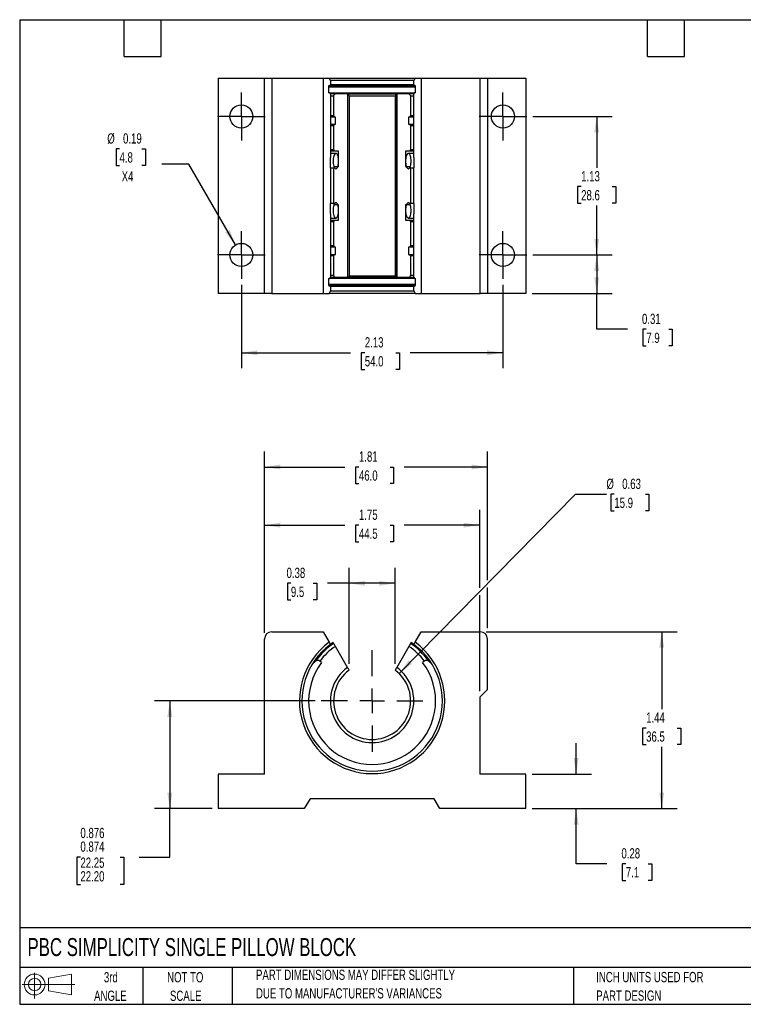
# Model space of a CAD drawing. Header units: inches. Extents: x 0.2 to 10.8, y 0.2 to 8.2.
# Tile 1 of 2: x 0.2 to 6.1, y 0.2 to 8.2. Entities that reach past the tile are written whole.
import ezdxf

# ---------------------------------------------------------------- set-up
doc = ezdxf.new("R2010")
doc.units = ezdxf.units.IN
doc.header["$MEASUREMENT"] = 0
doc.linetypes.add('CENTERX2', pattern=[0.8, 0.5, -0.1, 0.1, -0.1])
doc.layers.add('CENTER', color=40, linetype='CENTERX2')
doc.layers.add('SLD-DEFPOINTS', color=7, linetype='Continuous')
doc.layers.add('DIMENSIONS', color=140, linetype='Continuous', lineweight=25)
doc.layers.add('TEXT', color=140, linetype='Continuous', lineweight=25)
doc.styles.add('SLDTEXTSTYLE0', font='TXT', dxfattribs={"width": 0.7})
doc.dimstyles.new('SLDDIMSTYLE0', dxfattribs={"dimtxt": 0.084961, "dimasz": 0.13, "dimexe": 0, "dimexo": 0.0625, "dimgap": 0.02124, "dimtad": 0, "dimtih": 1, "dimtoh": 1, "dimrnd": 1e-09, "dimdsep": 46, "dimtxsty": 'SLDTEXTSTYLE0', "dimsah": 1, "dimcen": 0.09, "dimadec": 0, "dimazin": 2, "dimtfac": 1, "dimtmove": 0, "dimatfit": 0, "dimfxl": 0, "dimfrac": 2, "dimtolj": 1, "dimtzin": 12, "dimarcsym": 0})
doc.dimstyles.new('SLDDIMSTYLE1', dxfattribs={"dimtxt": 0.084961, "dimasz": 0.13, "dimexe": 0, "dimexo": 0.0625, "dimgap": 0.02124, "dimtad": 0, "dimtih": 1, "dimtoh": 1, "dimrnd": 1e-09, "dimzin": 12, "dimdsep": 46, "dimtxsty": 'SLDTEXTSTYLE0', "dimsah": 1, "dimcen": 0.09, "dimadec": 0, "dimazin": 3, "dimtfac": 1, "dimtofl": 0, "dimtmove": 0, "dimatfit": 3, "dimfxl": 0, "dimfrac": 2, "dimtolj": 1, "dimtzin": 12, "dimarcsym": 0})
doc.dimstyles.new('SLDDIMSTYLE2', dxfattribs={"dimtxt": 0.084961, "dimasz": 0.13, "dimexe": 0, "dimexo": 0.0625, "dimgap": 0.02124, "dimtad": 0, "dimtih": 1, "dimtoh": 1, "dimrnd": 1e-09, "dimdsep": 46, "dimtxsty": 'SLDTEXTSTYLE0', "dimsah": 1, "dimcen": 0.09, "dimadec": 0, "dimazin": 2, "dimtfac": 1, "dimtofl": 0, "dimtmove": 0, "dimatfit": 3, "dimfxl": 0, "dimfrac": 2, "dimtolj": 1, "dimtzin": 12, "dimarcsym": 0})
doc.dimstyles.new('SLDDIMSTYLE3', dxfattribs={"dimtxt": 0.084961, "dimasz": 0.13, "dimexe": 0, "dimexo": 0.0625, "dimgap": 0.02124, "dimtad": 0, "dimtih": 1, "dimtoh": 1, "dimdec": 3, "dimrnd": 1e-09, "dimdsep": 46, "dimtxsty": 'SLDTEXTSTYLE0', "dimsah": 1, "dimcen": 0.09, "dimadec": 0, "dimazin": 2, "dimlim": 1, "dimtp": 0.001, "dimtm": 0.001, "dimtfac": 1, "dimtdec": 3, "dimtofl": 0, "dimtmove": 0, "dimatfit": 3, "dimfxl": 0, "dimfrac": 2, "dimtolj": 1, "dimtzin": 4, "dimarcsym": 0})
doc.dimstyles.new('SLDDIMSTYLE4', dxfattribs={"dimtxt": 0.084961, "dimasz": 0.13, "dimexe": 0, "dimexo": 0.0625, "dimgap": 0.02124, "dimtad": 0, "dimtih": 1, "dimtoh": 1, "dimrnd": 1e-09, "dimdsep": 46, "dimtxsty": 'SLDTEXTSTYLE0', "dimsah": 1, "dimcen": 0, "dimadec": 0, "dimazin": 2, "dimtfac": 1, "dimtofl": 0, "dimtmove": 0, "dimatfit": 3, "dimfxl": 0, "dimfrac": 2, "dimtolj": 1, "dimtzin": 12, "dimarcsym": 0})
doc.dimstyles.new('SLDDIMSTYLE5', dxfattribs={"dimtxt": 0.084961, "dimasz": 0.13, "dimexe": 0, "dimexo": 0.0625, "dimgap": 0.02124, "dimtad": 0, "dimtih": 1, "dimtoh": 1, "dimrnd": 1e-09, "dimdsep": 46, "dimtxsty": 'SLDTEXTSTYLE0', "dimsah": 1, "dimcen": 0, "dimadec": 0, "dimazin": 2, "dimtfac": 1, "dimtofl": 0, "dimtmove": 0, "dimatfit": 3, "dimfxl": 0, "dimfrac": 2, "dimtolj": 1, "dimtzin": 12, "dimarcsym": 0})

# ---------------------------------------------------------------- blocks, each defined once
blk = doc.blocks.new('Block11')
at = {"color": 7, "linetype": 'Continuous', "lineweight": 18}
for p, q in [((0.1019, 0.2091), (0.1019, 0)), ((0.2157, 0.1641), (0.4006, 0.1981)), ((0.2157, 0.0628), (0.2157, 0.1641)), ((0.4006, 0.1981), (0.4006, 0.0288)), ((0, 0.1135), (0.4281, 0.1135)), ((0.2157, 0.0628), (0.4006, 0.0288))]:
    blk.add_line(p, q, dxfattribs=at)
for radius in [0.0846, 0.0506]:
    blk.add_circle((0.1019, 0.1135), radius, dxfattribs=at)
blk = doc.blocks.new('Block12')
at = {"layer": 'SLD-DEFPOINTS'}
blk.add_blockref('Block11', (0, 0), dxfattribs=at)
blk = doc.blocks.new('SW_NOTE_0_2')
at = {"layer": 'TEXT', "color": 0, "char_height": 0.083333, "attachment_point": 1, "style": 'SLDTEXTSTYLE0'}
for s, insert in [('PART DIMENSIONS MAY DIFFER SLIGHTLY', (0, 0.1074)), ("DUE TO MANUFACTURER'S VARIANCES", (0, -0.0431))]:
    blk.add_mtext(s, dxfattribs=dict(at, insert=insert))
blk = doc.blocks.new('SW_NOTE_0_3')
at = {"layer": 'TEXT', "color": 0, "char_height": 0.08333, "attachment_point": 2, "style": 'SLDTEXTSTYLE0'}
for s, insert in [('NOT TO', (0.207, 0.1074)), ('SCALE', (0.2108, -0.0431))]:
    blk.add_mtext(s, dxfattribs=dict(at, insert=insert))
blk = doc.blocks.new('SW_NOTE_0_4')
at = {"layer": 'TEXT', "color": 0, "char_height": 0.08333, "attachment_point": 2, "style": 'SLDTEXTSTYLE0'}
for s, insert in [('3rd', (0.0911, 0.1074)), ('ANGLE', (0.0873, -0.0431))]:
    blk.add_mtext(s, dxfattribs=dict(at, insert=insert))
blk = doc.blocks.new('SW_NOTE_0_5')
at = {"layer": 'TEXT', "color": 0, "char_height": 0.083333, "attachment_point": 1, "style": 'SLDTEXTSTYLE0'}
for s, insert in [('INCH UNITS USED FOR', (0, 0.1074)), ('PART DESIGN', (0, -0.0431))]:
    blk.add_mtext(s, dxfattribs=dict(at, insert=insert))
blk = doc.blocks.new('_D')
at = {"layer": 'DIMENSIONS'}
for p, q in [((4.7711, 2.1209), (4.7711, 2.3709)), ((4.4134, 2.1209), (4.8961, 2.1209)), ((4.4134, 1.8399), (4.8961, 1.8399)), ((4.7711, 1.392), (4.7711, 1.8399)), ((5.0211, 1.392), (4.7711, 1.392)), ((5.1743, 1.392), (5.1457, 1.392)), ((5.1457, 1.392), (5.1457, 1.2569)), ((5.356, 1.392), (5.3846, 1.392)), ((5.3846, 1.392), (5.3846, 1.2569)), ((5.1457, 1.2569), (5.1743, 1.2569)), ((5.3846, 1.2569), (5.356, 1.2569))]:
    blk.add_line(p, q, dxfattribs=at)
for points in [[(4.7711, 2.1209), (4.7911, 2.2509), (4.7511, 2.2509)], [(4.7711, 1.8399), (4.7511, 1.7099), (4.7911, 1.7099)]]:
    blk.add_solid(points, dxfattribs=at)
at = {"layer": 'DIMENSIONS', "char_height": 0.08333, "attachment_point": 1, "style": 'SLDTEXTSTYLE0'}
for s, insert in [('0.28', (5.1389, 1.5184)), ('7.1', (5.1743, 1.3644))]:
    blk.add_mtext(s, dxfattribs=dict(at, insert=insert))
blk = doc.blocks.new('_D_1')
at = {"layer": 'DIMENSIONS'}
for p, q in [((4.0409, 3.2769), (5.5908, 3.2769)), ((5.4658, 3.2769), (5.4658, 2.649)), ((5.3395, 2.4949), (5.311, 2.4949)), ((5.311, 2.4949), (5.311, 2.3599)), ((5.592, 2.4949), (5.6205, 2.4949)), ((5.6205, 2.4949), (5.6205, 2.3599)), ((5.311, 2.3599), (5.3395, 2.3599)), ((5.4658, 1.8399), (5.4658, 2.3408)), ((5.6205, 2.3599), (5.592, 2.3599)), ((4.4134, 1.8399), (5.5908, 1.8399))]:
    blk.add_line(p, q, dxfattribs=at)
for points in [[(5.4658, 3.2769), (5.4458, 3.1469), (5.4858, 3.1469)], [(5.4658, 1.8399), (5.4858, 1.9699), (5.4458, 1.9699)]]:
    blk.add_solid(points, dxfattribs=at)
at = {"layer": 'DIMENSIONS', "char_height": 0.08333, "attachment_point": 1, "style": 'SLDTEXTSTYLE0'}
for s, insert in [('1.44', (5.3395, 2.6213)), ('36.5', (5.3395, 2.4673))]:
    blk.add_mtext(s, dxfattribs=dict(at, insert=insert))
blk = doc.blocks.new('_D_2')
at = {"layer": 'DIMENSIONS'}
for p, q in [((2.9259, 3.0155), (2.9259, 3.7956)), ((3.3009, 3.0155), (3.3009, 3.7956)), ((2.4535, 3.6706), (2.425, 3.6706)), ((2.425, 3.6706), (2.425, 3.5356)), ((2.6353, 3.6706), (2.6638, 3.6706)), ((2.6638, 3.6706), (2.6638, 3.5356)), ((2.9259, 3.6706), (2.7504, 3.6706)), ((3.3009, 3.6706), (2.9259, 3.6706)), ((2.425, 3.5356), (2.4535, 3.5356)), ((2.6638, 3.5356), (2.6353, 3.5356))]:
    blk.add_line(p, q, dxfattribs=at)
for points in [[(2.9259, 3.6706), (3.0559, 3.6506), (3.0559, 3.6906)], [(3.3009, 3.6706), (3.1709, 3.6906), (3.1709, 3.6506)]]:
    blk.add_solid(points, dxfattribs=at)
at = {"layer": 'DIMENSIONS', "char_height": 0.08333, "attachment_point": 1, "style": 'SLDTEXTSTYLE0'}
for s, insert in [('0.38', (2.4182, 3.7971)), ('9.5', (2.4535, 3.643))]:
    blk.add_mtext(s, dxfattribs=dict(at, insert=insert))
blk = doc.blocks.new('_D_3')
at = {"layer": 'DIMENSIONS'}
for p, q in [((2.2384, 3.2669), (2.2384, 4.7405)), ((4.0509, 3.6969), (4.0509, 4.7405)), ((2.2384, 4.6155), (2.8911, 4.6155)), ((3.0062, 4.6155), (2.9777, 4.6155)), ((2.9777, 4.6155), (2.9777, 4.4805)), ((3.2587, 4.6155), (3.2872, 4.6155)), ((3.2872, 4.6155), (3.2872, 4.4805)), ((4.0509, 4.6155), (3.3738, 4.6155)), ((2.9777, 4.4805), (3.0062, 4.4805)), ((3.2872, 4.4805), (3.2587, 4.4805)), ((4.0509, 3.3069), (4.0509, 3.6369))]:
    blk.add_line(p, q, dxfattribs=at)
for points in [[(2.2384, 4.6155), (2.3684, 4.5955), (2.3684, 4.6355)], [(4.0509, 4.6155), (3.9209, 4.6355), (3.9209, 4.5955)]]:
    blk.add_solid(points, dxfattribs=at)
at = {"layer": 'DIMENSIONS', "char_height": 0.08333, "attachment_point": 1, "style": 'SLDTEXTSTYLE0'}
for s, insert in [('1.81', (3.0062, 4.7419)), ('46.0', (3.0062, 4.5879))]:
    blk.add_mtext(s, dxfattribs=dict(at, insert=insert))
blk = doc.blocks.new('_D_4')
at = {"layer": 'DIMENSIONS'}
for p, q in [((2.6504, 2.7149), (1.3447, 2.7149)), ((1.4697, 2.7149), (1.4697, 1.8399)), ((1.8134, 1.8399), (1.3447, 1.8399)), ((1.4697, 1.4462), (1.4697, 1.8399)), ((0.7434, 1.4462), (0.7149, 1.4462)), ((0.7149, 1.4462), (0.7149, 1.224)), ((1.0666, 1.4462), (1.0951, 1.4462)), ((1.0951, 1.4462), (1.0951, 1.224)), ((1.2197, 1.4462), (1.4697, 1.4462)), ((0.7149, 1.224), (0.7434, 1.224)), ((1.0951, 1.224), (1.0666, 1.224))]:
    blk.add_line(p, q, dxfattribs=at)
for points in [[(1.4697, 2.7149), (1.4497, 2.5849), (1.4897, 2.5849)], [(1.4697, 1.8399), (1.4897, 1.9699), (1.4497, 1.9699)]]:
    blk.add_solid(points, dxfattribs=at)
at = {"layer": 'DIMENSIONS', "char_height": 0.08333, "attachment_point": 1, "style": 'SLDTEXTSTYLE0'}
for s, insert in [('0.876', (0.7434, 1.6838)), ('0.874', (0.7434, 1.5727)), ('22.25', (0.7434, 1.4425)), ('22.20', (0.7434, 1.3314))]:
    blk.add_mtext(s, dxfattribs=dict(at, insert=insert))
blk = doc.blocks.new('_D_5')
at = {"layer": 'DIMENSIONS'}
for p, q in [((2.2384, 3.2669), (2.2384, 4.2681)), ((3.9884, 3.6334), (3.9884, 4.2681)), ((2.2384, 4.1431), (2.8911, 4.1431)), ((3.0062, 4.1431), (2.9777, 4.1431)), ((2.9777, 4.1431), (2.9777, 4.008)), ((3.2587, 4.1431), (3.2872, 4.1431)), ((3.2872, 4.1431), (3.2872, 4.008)), ((3.9884, 4.1431), (3.3738, 4.1431)), ((2.9777, 4.008), (3.0062, 4.008)), ((3.2872, 4.008), (3.2587, 4.008)), ((3.9884, 2.7954), (3.9884, 3.5734))]:
    blk.add_line(p, q, dxfattribs=at)
for points in [[(2.2384, 4.1431), (2.3684, 4.1231), (2.3684, 4.1631)], [(3.9884, 4.1431), (3.8584, 4.1631), (3.8584, 4.1231)]]:
    blk.add_solid(points, dxfattribs=at)
at = {"layer": 'DIMENSIONS', "char_height": 0.08333, "attachment_point": 1, "style": 'SLDTEXTSTYLE0'}
for s, insert in [('1.75', (3.0062, 4.2695)), ('44.5', (3.0062, 4.1154))]:
    blk.add_mtext(s, dxfattribs=dict(at, insert=insert))
blk = doc.blocks.new('_D_6')
at = {"layer": 'DIMENSIONS'}
for p, q in [((3.333, 2.9379), (4.767, 4.394)), ((4.767, 4.394), (5.017, 4.394)), ((5.0811, 4.394), (5.0526, 4.394)), ((5.0526, 4.394), (5.0526, 4.2589)), ((5.3336, 4.394), (5.3621, 4.394)), ((5.3621, 4.394), (5.3621, 4.2589)), ((5.0526, 4.2589), (5.0811, 4.2589)), ((5.3621, 4.2589), (5.3336, 4.2589))]:
    blk.add_line(p, q, dxfattribs=at)
blk.add_solid([(3.333, 2.9379), (3.4385, 3.0165), (3.41, 3.0446)], dxfattribs=at)
at = {"layer": 'DIMENSIONS', "char_height": 0.08333, "attachment_point": 1, "style": 'SLDTEXTSTYLE0'}
for s, insert in [('%%c', (5.017, 4.5204)), ('0.63', (5.1453, 4.5204)), ('15.9', (5.0811, 4.3663))]:
    blk.add_mtext(s, dxfattribs=dict(at, insert=insert))
blk = doc.blocks.new('SW_CENTERMARKSYMBOL_0')
at = {"layer": 'CENTER', "color": 0}
for p, q in [((0, 0.2), (0, 0.412975)), ((0, 0), (0, 0.1)), ((-0.2, 0), (-0.412975, 0)), ((0, 0), (-0.1, 0)), ((0, 0), (0, -0.1)), ((0, 0), (0.1, 0)), ((0.2, 0), (0.412975, 0)), ((0, -0.2), (0, -0.412975))]:
    blk.add_line(p, q, dxfattribs=at)
blk = doc.blocks.new('_D_8')
at = {"layer": 'DIMENSIONS'}
for p, q in [((4.4197, 7.4635), (5.063, 7.4635)), ((4.938, 7.4635), (4.938, 7.0475)), ((4.8117, 6.8935), (4.7832, 6.8935)), ((4.7832, 6.8935), (4.7832, 6.7584)), ((5.0642, 6.8935), (5.0927, 6.8935)), ((5.0927, 6.8935), (5.0927, 6.7584)), ((4.7832, 6.7584), (4.8117, 6.7584)), ((4.938, 6.3385), (4.938, 6.7394)), ((5.0927, 6.7584), (5.0642, 6.7584)), ((4.4197, 6.3385), (5.063, 6.3385))]:
    blk.add_line(p, q, dxfattribs=at)
for points in [[(4.938, 7.4635), (4.918, 7.3335), (4.958, 7.3335)], [(4.938, 6.3385), (4.958, 6.4685), (4.918, 6.4685)]]:
    blk.add_solid(points, dxfattribs=at)
at = {"layer": 'DIMENSIONS', "char_height": 0.08333, "attachment_point": 1, "style": 'SLDTEXTSTYLE0'}
for s, insert in [('1.13', (4.8117, 7.0199)), ('28.6', (4.8117, 6.8659))]:
    blk.add_mtext(s, dxfattribs=dict(at, insert=insert))
blk = doc.blocks.new('_D_9')
at = {"layer": 'DIMENSIONS'}
for p, q in [((4.4197, 6.3385), (5.063, 6.3385)), ((4.938, 6.3385), (4.938, 6.026)), ((4.4134, 6.026), (5.063, 6.026)), ((4.938, 5.7343), (4.938, 6.026)), ((5.188, 5.7343), (4.938, 5.7343)), ((5.3411, 5.7343), (5.3126, 5.7343)), ((5.3126, 5.7343), (5.3126, 5.5993)), ((5.5229, 5.7343), (5.5514, 5.7343)), ((5.5514, 5.7343), (5.5514, 5.5993)), ((5.3126, 5.5993), (5.3411, 5.5993)), ((5.5514, 5.5993), (5.5229, 5.5993))]:
    blk.add_line(p, q, dxfattribs=at)
for points in [[(4.938, 6.3385), (4.918, 6.2085), (4.958, 6.2085)], [(4.938, 6.026), (4.958, 6.156), (4.918, 6.156)]]:
    blk.add_solid(points, dxfattribs=at)
at = {"layer": 'DIMENSIONS', "char_height": 0.08333, "attachment_point": 1, "style": 'SLDTEXTSTYLE0'}
for s, insert in [('0.31', (5.3058, 5.8608)), ('7.9', (5.3411, 5.7067))]:
    blk.add_mtext(s, dxfattribs=dict(at, insert=insert))
blk = doc.blocks.new('_D_10')
at = {"layer": 'DIMENSIONS'}
for p, q in [((2.0509, 6.0948), (2.0509, 5.4189)), ((4.1759, 6.0948), (4.1759, 5.4189)), ((2.0509, 5.5439), (2.9388, 5.5439)), ((3.0539, 5.5439), (3.0254, 5.5439)), ((3.0254, 5.5439), (3.0254, 5.4088)), ((3.3064, 5.5439), (3.3349, 5.5439)), ((3.3349, 5.5439), (3.3349, 5.4088)), ((4.1759, 5.5439), (3.4215, 5.5439)), ((3.0254, 5.4088), (3.0539, 5.4088)), ((3.3349, 5.4088), (3.3064, 5.4088))]:
    blk.add_line(p, q, dxfattribs=at)
for points in [[(2.0509, 5.5439), (2.1809, 5.5239), (2.1809, 5.5639)], [(4.1759, 5.5439), (4.0459, 5.5639), (4.0459, 5.5239)]]:
    blk.add_solid(points, dxfattribs=at)
at = {"layer": 'DIMENSIONS', "char_height": 0.08333, "attachment_point": 1, "style": 'SLDTEXTSTYLE0'}
for s, insert in [('2.13', (3.0539, 5.6703)), ('54.0', (3.0539, 5.5162))]:
    blk.add_mtext(s, dxfattribs=dict(at, insert=insert))
blk = doc.blocks.new('_D_11')
at = {"layer": 'DIMENSIONS'}
for p, q in [((1.061, 7.2004), (1.0325, 7.2004)), ((1.0325, 7.2004), (1.0325, 7.0653)), ((1.2428, 7.2004), (1.2714, 7.2004)), ((1.2714, 7.2004), (1.2714, 7.0653)), ((1.0325, 7.0653), (1.061, 7.0653)), ((1.2714, 7.0653), (1.2428, 7.0653)), ((1.6236, 7.077), (1.4048, 7.077)), ((2.004, 6.4196), (1.6236, 7.077))]:
    blk.add_line(p, q, dxfattribs=at)
blk.add_solid([(2.004, 6.4196), (1.9562, 6.5422), (1.9215, 6.5221)], dxfattribs=at)
at = {"layer": 'DIMENSIONS', "char_height": 0.08333, "attachment_point": 1, "style": 'SLDTEXTSTYLE0'}
for s, insert in [('%%c', (0.9616, 7.3268)), ('0.19', (1.0898, 7.3268)), ('4.8', (1.061, 7.1728)), ('X4', (1.0785, 7.0187))]:
    blk.add_mtext(s, dxfattribs=dict(at, insert=insert))
blk = doc.blocks.new('SW_CENTERMARKSYMBOL_1')
at = {"layer": 'CENTER', "color": 0}
for p, q in [((0, 0.1), (0, 0.19375)), ((0, 0), (0, 0.1)), ((-0.1, 0), (-0.19375, 0)), ((0, 0), (-0.1, 0)), ((0, 0), (0, -0.1)), ((0, 0), (0.1, 0)), ((0.1, 0), (0.19375, 0)), ((0, -0.1), (0, -0.19375))]:
    blk.add_line(p, q, dxfattribs=at)
blk = doc.blocks.new('SW_CENTERMARKSYMBOL_2')
at = {"layer": 'CENTER', "color": 0}
for p, q in [((0, 0.1), (0, 0.19375)), ((0, 0), (0, 0.1)), ((-0.1, 0), (-0.19375, 0)), ((0, 0), (-0.1, 0)), ((0, 0), (0, -0.1)), ((0, 0), (0.1, 0)), ((0.1, 0), (0.19375, 0)), ((0, -0.1), (0, -0.19375))]:
    blk.add_line(p, q, dxfattribs=at)
blk = doc.blocks.new('SW_CENTERMARKSYMBOL_3')
at = {"layer": 'CENTER', "color": 0}
for p, q in [((0, 0.1), (0, 0.19375)), ((0, 0), (0, 0.1)), ((-0.1, 0), (-0.19375, 0)), ((0, 0), (-0.1, 0)), ((0, 0), (0, -0.1)), ((0, 0), (0.1, 0)), ((0.1, 0), (0.19375, 0)), ((0, -0.1), (0, -0.19375))]:
    blk.add_line(p, q, dxfattribs=at)
blk = doc.blocks.new('SW_CENTERMARKSYMBOL_4')
at = {"layer": 'CENTER', "color": 0}
for p, q in [((0, 0.1), (0, 0.19375)), ((0, 0), (0, 0.1)), ((-0.1, 0), (-0.19375, 0)), ((0, 0), (-0.1, 0)), ((0, 0), (0, -0.1)), ((0, 0), (0.1, 0)), ((0.1, 0), (0.19375, 0)), ((0, -0.1), (0, -0.19375))]:
    blk.add_line(p, q, dxfattribs=at)

msp = doc.modelspace()

# ---------------------------------------------------------------- linework, layer by layer
for p, q in [((1.8634, 7.776), (1.8634, 6.026)), ((1.8634, 7.776), (2.2384, 7.776)), ((2.2384, 6.026), (2.2384, 7.776)), ((2.2384, 7.776), (2.2984, 7.776)), ((2.2984, 7.776), (2.2984, 6.026)), ((2.2984, 7.776), (2.7147, 7.776)), ((2.7147, 7.776), (2.7642, 7.776)), ((2.7147, 7.776), (2.7147, 6.026)), ((2.7743, 7.756), (2.7642, 7.776)), ((2.7642, 7.776), (3.4626, 7.776)), ((3.4626, 7.776), (3.4525, 7.756)), ((3.4626, 7.776), (3.5122, 7.776)), ((3.5122, 7.776), (3.5122, 6.026)), ((3.5122, 7.776), (3.9909, 7.776)), ((3.9909, 6.026), (3.9909, 7.776)), ((3.9909, 7.776), (4.0509, 7.776)), ((4.0509, 7.776), (4.0509, 6.026)), ((4.0509, 7.776), (4.3634, 7.776)), ((4.3634, 7.776), (4.3634, 6.026)), ((2.7708, 7.7128), (2.7602, 7.7128)), ((2.7602, 7.7128), (2.7602, 7.6548)), ((2.7602, 7.7048), (3.4666, 7.7048)), ((2.7708, 7.7128), (2.7743, 7.7228)), ((3.4561, 7.7128), (2.7708, 7.7128)), ((3.4531, 7.756), (2.7738, 7.756)), ((2.7743, 7.756), (2.7743, 7.7228)), ((2.7743, 7.7228), (3.4525, 7.7228)), ((3.4525, 7.7228), (3.4525, 7.756)), ((3.4525, 7.7228), (3.4561, 7.7128)), ((3.4666, 7.7128), (3.4561, 7.7128)), ((3.4666, 7.6548), (3.4666, 7.7128)), ((2.7708, 7.6548), (2.7602, 7.6548)), ((2.7708, 7.6548), (3.4561, 7.6548)), ((2.7743, 7.6448), (2.7708, 7.6548)), ((2.8148, 7.6473), (2.7729, 7.6473)), ((2.7743, 7.6448), (2.7743, 7.13)), ((2.8009, 7.6287), (2.7743, 7.6287)), ((2.8009, 7.469), (2.8009, 7.6287)), ((2.9131, 7.6473), (2.8148, 7.6473)), ((2.9131, 7.6473), (2.9131, 6.1548)), ((2.9131, 7.6472), (2.9131, 6.1548)), ((3.3138, 7.6472), (2.9131, 7.6472)), ((2.9143, 7.6473), (3.3138, 7.6473)), ((2.9259, 7.6318), (2.9259, 6.1702)), ((2.9259, 7.6318), (3.3009, 7.6318)), ((3.3009, 7.6318), (3.3009, 6.1702)), ((3.3138, 6.1548), (3.3138, 7.6473)), ((3.4121, 7.6473), (3.3138, 7.6473)), ((3.3138, 7.6472), (3.3138, 6.1548)), ((3.4536, 7.6473), (3.4121, 7.6473)), ((3.4525, 7.6287), (3.426, 7.6287)), ((3.426, 7.6287), (3.426, 7.469)), ((3.4561, 7.6548), (3.4525, 7.6448)), ((3.4525, 7.13), (3.4525, 7.6448)), ((3.4666, 7.6548), (3.4561, 7.6548)), ((2.8009, 7.469), (2.7743, 7.469)), ((2.8061, 7.4585), (2.7743, 7.4585)), ((2.8009, 7.469), (2.8061, 7.4585)), ((2.817, 7.4585), (2.8061, 7.4585)), ((2.817, 7.401), (2.817, 7.4585)), ((3.4207, 7.4585), (3.4099, 7.4585)), ((3.4099, 7.4585), (3.4099, 7.401)), ((3.4207, 7.4585), (3.426, 7.469)), ((3.4525, 7.4585), (3.4207, 7.4585)), ((3.4525, 7.469), (3.426, 7.469)), ((2.7743, 7.401), (2.8061, 7.401)), ((2.7743, 7.3905), (2.8009, 7.3905)), ((2.8061, 7.401), (2.8009, 7.3905)), ((2.8009, 7.1925), (2.8009, 7.3905)), ((2.8061, 7.401), (2.817, 7.401)), ((3.4099, 7.401), (3.4207, 7.401)), ((3.426, 7.3905), (3.4207, 7.401)), ((3.4207, 7.401), (3.4525, 7.401)), ((3.426, 7.3905), (3.426, 7.1925)), ((3.426, 7.3905), (3.4525, 7.3905)), ((2.8009, 7.1925), (2.7743, 7.1925)), ((2.8061, 7.182), (2.7743, 7.182)), ((2.819, 7.1638), (2.7743, 7.1638)), ((2.8009, 7.1925), (2.8061, 7.182)), ((2.8415, 7.182), (2.8061, 7.182)), ((2.8415, 7.057), (2.8415, 7.182)), ((3.4207, 7.182), (3.3853, 7.182)), ((3.3853, 7.182), (3.3853, 7.057)), ((3.4525, 7.1638), (3.4078, 7.1638)), ((3.4207, 7.182), (3.426, 7.1925)), ((3.4525, 7.182), (3.4207, 7.182)), ((3.4525, 7.1925), (3.426, 7.1925)), ((2.7758, 7.0465), (2.8009, 7.0465)), ((2.8061, 7.057), (2.8009, 7.0465)), ((2.8009, 6.7555), (2.8009, 7.0465)), ((2.8061, 7.057), (2.8415, 7.057)), ((3.3853, 7.057), (3.4207, 7.057)), ((3.426, 7.0465), (3.4223, 7.0538)), ((3.426, 7.0465), (3.426, 6.7555)), ((3.426, 7.0465), (3.4512, 7.0465)), ((2.8009, 6.7555), (2.7757, 6.7555)), ((2.8009, 6.7555), (2.8045, 6.7482)), ((2.8415, 6.745), (2.8061, 6.745)), ((2.8415, 6.62), (2.8415, 6.745)), ((3.4207, 6.745), (3.3853, 6.745)), ((3.3853, 6.745), (3.3853, 6.62)), ((3.4207, 6.745), (3.426, 6.7555)), ((3.451, 6.7555), (3.426, 6.7555)), ((2.7743, 6.672), (2.7743, 6.1543)), ((3.4525, 6.1543), (3.4525, 6.672)), ((2.7743, 6.6382), (2.819, 6.6382)), ((2.7743, 6.62), (2.8061, 6.62)), ((2.7743, 6.6095), (2.8009, 6.6095)), ((2.8061, 6.62), (2.8009, 6.6095)), ((2.8009, 6.4115), (2.8009, 6.6095)), ((2.8061, 6.62), (2.8415, 6.62)), ((3.3853, 6.62), (3.4207, 6.62)), ((3.4079, 6.6382), (3.4519, 6.6382)), ((3.426, 6.6095), (3.4207, 6.62)), ((3.4207, 6.62), (3.4525, 6.62)), ((3.426, 6.6095), (3.426, 6.4115)), ((3.426, 6.6095), (3.4525, 6.6095)), ((2.8009, 6.4115), (2.7743, 6.4115)), ((2.8061, 6.401), (2.7743, 6.401)), ((2.8009, 6.4115), (2.8061, 6.401)), ((2.817, 6.401), (2.8061, 6.401)), ((2.817, 6.3435), (2.817, 6.401)), ((3.4207, 6.401), (3.4099, 6.401)), ((3.4099, 6.401), (3.4099, 6.3435)), ((3.4207, 6.401), (3.426, 6.4115)), ((3.4525, 6.401), (3.4207, 6.401)), ((3.4525, 6.4115), (3.426, 6.4115)), ((2.7743, 6.3435), (2.8061, 6.3435)), ((2.7743, 6.333), (2.8009, 6.333)), ((2.8061, 6.3435), (2.8009, 6.333)), ((2.8009, 6.1734), (2.8009, 6.333)), ((2.8061, 6.3435), (2.817, 6.3435)), ((3.4099, 6.3435), (3.4207, 6.3435)), ((3.426, 6.333), (3.4207, 6.3435)), ((3.4207, 6.3435), (3.4525, 6.3435)), ((3.426, 6.333), (3.426, 6.1734)), ((3.426, 6.333), (3.4525, 6.333)), ((2.7743, 6.1734), (2.8009, 6.1734)), ((2.9259, 6.1702), (3.3015, 6.1702)), ((3.426, 6.1734), (3.4525, 6.1734)), ((2.7602, 6.1473), (2.7693, 6.1473)), ((2.7602, 6.1473), (2.7602, 6.0893)), ((3.4666, 6.0973), (2.7602, 6.0973)), ((2.7602, 6.0893), (2.7693, 6.0893)), ((2.7693, 6.1473), (2.7743, 6.1543)), ((3.4576, 6.1473), (2.7693, 6.1473)), ((2.7743, 6.0823), (2.7693, 6.0893)), ((2.7693, 6.0893), (3.4576, 6.0893)), ((2.7743, 6.1543), (3.4531, 6.1543)), ((2.7743, 6.0823), (2.7743, 6.046)), ((3.4531, 6.0823), (2.7743, 6.0823)), ((2.8148, 6.1548), (2.7749, 6.1548)), ((2.9131, 6.1548), (2.8148, 6.1548)), ((3.3124, 6.1548), (2.9127, 6.1548)), ((3.3138, 6.1548), (2.9131, 6.1548)), ((3.4121, 6.1548), (3.3138, 6.1548)), ((3.4528, 6.1548), (3.4121, 6.1548)), ((3.4525, 6.1543), (3.4576, 6.1473)), ((3.4576, 6.0893), (3.4525, 6.0823)), ((3.4525, 6.046), (3.4525, 6.0823)), ((3.4576, 6.1473), (3.4666, 6.1473)), ((3.4576, 6.0893), (3.4666, 6.0893)), ((3.4666, 6.0893), (3.4666, 6.1473)), ((2.2384, 6.026), (1.8634, 6.026)), ((2.2984, 6.026), (2.2384, 6.026)), ((2.2984, 6.026), (2.7147, 6.026)), ((2.7147, 6.026), (2.7642, 6.026)), ((2.7642, 6.026), (2.7743, 6.046)), ((3.4626, 6.026), (2.7642, 6.026)), ((2.7743, 6.046), (3.4531, 6.046)), ((3.4525, 6.046), (3.4626, 6.026)), ((3.4626, 6.026), (3.5122, 6.026)), ((3.5122, 6.026), (3.9909, 6.026)), ((4.0509, 6.026), (3.9909, 6.026)), ((4.3634, 6.026), (4.0509, 6.026)), ((2.2384, 2.1209), (2.2384, 3.2169)), ((2.2984, 3.2769), (2.7147, 3.2769)), ((2.7147, 3.2769), (2.7642, 3.1911)), ((3.4626, 3.1911), (3.5122, 3.2769)), ((3.5122, 3.2769), (3.9909, 3.2769)), ((4.0509, 2.8079), (4.0509, 3.2169)), ((2.7642, 3.1911), (2.7743, 3.1737)), ((2.7966, 3.1893), (2.7743, 3.1737)), ((2.7743, 3.1737), (2.7747, 3.173)), ((2.9131, 2.9878), (2.8148, 3.158)), ((3.4121, 3.158), (3.3138, 2.9878)), ((3.4526, 3.1736), (3.4302, 3.1894)), ((3.4522, 3.173), (3.4525, 3.1737)), ((3.4525, 3.1737), (3.4626, 3.1911)), ((2.7029, 3.0271), (2.6889, 3.0378)), ((3.538, 3.0378), (3.5239, 3.0271)), ((3.9884, 2.7454), (4.0509, 2.8079)), ((3.9884, 2.7454), (3.9884, 2.1209)), ((1.8634, 2.1209), (1.8634, 1.8399)), ((2.2384, 2.1209), (1.8634, 2.1209)), ((4.3634, 2.1209), (3.9884, 2.1209)), ((4.3634, 1.8399), (4.3634, 2.1209)), ((2.6087, 1.9199), (2.5625, 1.8399)), ((3.6182, 1.9199), (2.6087, 1.9199)), ((3.6644, 1.8399), (3.6182, 1.9199)), ((2.5625, 1.8399), (1.8634, 1.8399)), ((4.3634, 1.8399), (3.6644, 1.8399))]:
    msp.add_line(p, q)
for centre in [(2.0509, 7.4635), (4.1759, 7.4635), (2.0509, 6.3385), (4.1759, 6.3385)]:
    msp.add_circle(centre, 0.0938)
for centre, radius, start, end in [((2.2984, 3.2169), 0.06, 90, 180), ((3.9909, 3.2169), 0.06, 0, 90), ((3.1134, 2.7149), 0.5905, 126.25293, 53.74707), ((3.1134, 2.7149), 0.5705, 126.47306, 53.52694), ((3.1134, 2.7149), 0.5621, 123.78251, 144.80342), ((3.1134, 2.7149), 0.5344, 123.97925, 142.74471), ((3.1134, 2.7149), 0.5344, 37.25529, 56.02075), ((3.1134, 2.7149), 0.5621, 35.19658, 56.21749), ((2.6707, 3.014), 0.03, 52.74302, 134.52981), ((3.5561, 3.014), 0.03, 45.47019, 127.25698), ((3.1134, 2.7149), 0.5158, 142.74302, 37.25698), ((2.5234, 3.1637), 0.18, 306.641, 314.52981), ((3.1134, 2.7149), 0.3385, 126.28943, 53.71057), ((3.1134, 2.7149), 0.313, 126.80471, 53.19529), ((3.7034, 3.1637), 0.18, 225.47019, 233.359)]:
    msp.add_arc(centre, radius, start, end)
for points, knots in [([(2.8009, 7.6287), (2.802, 7.6341), (2.8039, 7.6389), (2.8089, 7.6455), (2.8118, 7.6473), (2.8148, 7.6473)], [0, 0, 0, 0, 0.5, 0.5, 1, 1, 1, 1]), ([(2.9259, 7.6318), (2.9246, 7.6364), (2.9228, 7.6402), (2.9194, 7.6443), (2.9182, 7.6453), (2.9157, 7.6468), (2.9144, 7.6472), (2.9131, 7.6472)], [0, 0, 0, 0, 0.5, 0.5, 0.75, 0.75, 1, 1, 1, 1]), ([(3.3138, 7.6472), (3.3111, 7.6471), (3.3085, 7.6456), (3.3052, 7.6416), (3.3041, 7.6399), (3.3023, 7.6362), (3.3016, 7.6341), (3.3009, 7.6318)], [0, 0, 0, 0, 0.5, 0.5, 0.75, 0.75, 1, 1, 1, 1]), ([(3.4121, 7.6473), (3.415, 7.6473), (3.418, 7.6455), (3.4229, 7.6389), (3.4249, 7.6341), (3.426, 7.6287)], [0, 0, 0, 0, 0.5, 0.5, 1, 1, 1, 1]), ([(2.819, 7.0388), (2.8155, 7.0388), (2.812, 7.0413), (2.8061, 7.0494), (2.8038, 7.0548), (2.8001, 7.0669), (2.7988, 7.0735), (2.797, 7.0872), (2.7966, 7.0942), (2.7966, 7.1083), (2.797, 7.1154), (2.7988, 7.129), (2.8001, 7.1357), (2.8038, 7.1477), (2.8061, 7.1532), (2.8105, 7.1593), (2.8121, 7.1609), (2.8155, 7.1632), (2.8172, 7.1638), (2.8208, 7.1638), (2.8226, 7.1632), (2.8259, 7.161), (2.8275, 7.1593), (2.8305, 7.1553), (2.8318, 7.1529), (2.8342, 7.1476), (2.8352, 7.1448), (2.838, 7.1357), (2.8393, 7.1291), (2.8411, 7.1154), (2.8415, 7.1083), (2.8415, 7.0942), (2.841, 7.0871), (2.8393, 7.0735), (2.838, 7.067), (2.8352, 7.0578), (2.8342, 7.055), (2.8318, 7.0497), (2.8305, 7.0473), (2.8275, 7.0433), (2.8259, 7.0416), (2.8226, 7.0394), (2.8208, 7.0388), (2.819, 7.0388)], [0, 0, 0, 0, 0.0625, 0.0625, 0.125, 0.125, 0.1875, 0.1875, 0.25, 0.25, 0.3125, 0.3125, 0.375, 0.375, 0.4375, 0.4375, 0.46875, 0.46875, 0.5, 0.5, 0.53125, 0.53125, 0.5625, 0.5625, 0.59375, 0.59375, 0.625, 0.625, 0.6875, 0.6875, 0.75, 0.75, 0.8125, 0.8125, 0.875, 0.875, 0.90625, 0.90625, 0.9375, 0.9375, 0.96875, 0.96875, 1, 1, 1, 1]), ([(3.4078, 7.0388), (3.4042, 7.0388), (3.4008, 7.0413), (3.3949, 7.0494), (3.3925, 7.0548), (3.3888, 7.0669), (3.3875, 7.0735), (3.3858, 7.0872), (3.3854, 7.0942), (3.3854, 7.1083), (3.3858, 7.1154), (3.3875, 7.129), (3.3888, 7.1357), (3.3925, 7.1477), (3.3949, 7.1532), (3.3992, 7.1593), (3.4008, 7.1609), (3.4042, 7.1632), (3.406, 7.1638), (3.4095, 7.1638), (3.4113, 7.1632), (3.4147, 7.161), (3.4163, 7.1593), (3.4192, 7.1553), (3.4205, 7.1529), (3.4229, 7.1476), (3.424, 7.1448), (3.4267, 7.1357), (3.428, 7.1291), (3.4298, 7.1155), (3.4302, 7.1083), (3.4302, 7.0942), (3.4298, 7.0871), (3.428, 7.0735), (3.4268, 7.067), (3.424, 7.0578), (3.4229, 7.055), (3.4206, 7.0497), (3.4192, 7.0473), (3.4163, 7.0433), (3.4147, 7.0416), (3.4113, 7.0394), (3.4096, 7.0388), (3.4078, 7.0388)], [0, 0, 0, 0, 0.0625, 0.0625, 0.125, 0.125, 0.1875, 0.1875, 0.25, 0.25, 0.3125, 0.3125, 0.375, 0.375, 0.4375, 0.4375, 0.46875, 0.46875, 0.5, 0.5, 0.53125, 0.53125, 0.5625, 0.5625, 0.59375, 0.59375, 0.625, 0.625, 0.6875, 0.6875, 0.75, 0.75, 0.8125, 0.8125, 0.875, 0.875, 0.90625, 0.90625, 0.9375, 0.9375, 0.96875, 0.96875, 1, 1, 1, 1]), ([(2.819, 6.7632), (2.8226, 6.7632), (2.8261, 6.7607), (2.8319, 6.7527), (2.8343, 6.7472), (2.838, 6.7351), (2.8393, 6.7285), (2.8411, 6.7148), (2.8415, 6.7078), (2.8415, 6.6937), (2.8411, 6.6866), (2.8393, 6.673), (2.838, 6.6663), (2.8343, 6.6543), (2.832, 6.6488), (2.8276, 6.6428), (2.826, 6.6411), (2.8226, 6.6388), (2.8208, 6.6382), (2.8173, 6.6382), (2.8155, 6.6388), (2.8122, 6.641), (2.8106, 6.6427), (2.8076, 6.6467), (2.8063, 6.6491), (2.8039, 6.6544), (2.8029, 6.6572), (2.8001, 6.6663), (2.7988, 6.6729), (2.797, 6.6866), (2.7966, 6.6937), (2.7966, 6.7078), (2.797, 6.7149), (2.7988, 6.7285), (2.8001, 6.735), (2.8029, 6.7442), (2.8039, 6.747), (2.8063, 6.7523), (2.8076, 6.7547), (2.8105, 6.7587), (2.8121, 6.7604), (2.8155, 6.7626), (2.8172, 6.7632), (2.819, 6.7632)], [0, 0, 0, 0, 0.0625, 0.0625, 0.125, 0.125, 0.1875, 0.1875, 0.25, 0.25, 0.3125, 0.3125, 0.375, 0.375, 0.4375, 0.4375, 0.46875, 0.46875, 0.5, 0.5, 0.53125, 0.53125, 0.5625, 0.5625, 0.59375, 0.59375, 0.625, 0.625, 0.6875, 0.6875, 0.75, 0.75, 0.8125, 0.8125, 0.875, 0.875, 0.90625, 0.90625, 0.9375, 0.9375, 0.96875, 0.96875, 1, 1, 1, 1]), ([(3.4078, 6.7632), (3.4114, 6.7632), (3.4148, 6.7607), (3.4207, 6.7526), (3.4231, 6.7472), (3.4267, 6.7351), (3.428, 6.7285), (3.4298, 6.7148), (3.4302, 6.7078), (3.4302, 6.6937), (3.4298, 6.6866), (3.4281, 6.673), (3.4267, 6.6663), (3.4231, 6.6543), (3.4207, 6.6488), (3.4163, 6.6427), (3.4147, 6.6411), (3.4114, 6.6388), (3.4096, 6.6382), (3.4061, 6.6382), (3.4043, 6.6388), (3.4009, 6.641), (3.3993, 6.6427), (3.3964, 6.6467), (3.395, 6.6491), (3.3927, 6.6544), (3.3916, 6.6572), (3.3889, 6.6663), (3.3875, 6.6729), (3.3858, 6.6866), (3.3854, 6.6937), (3.3854, 6.7078), (3.3858, 6.7149), (3.3875, 6.7285), (3.3888, 6.735), (3.3916, 6.7442), (3.3927, 6.747), (3.395, 6.7523), (3.3964, 6.7547), (3.3993, 6.7587), (3.4009, 6.7604), (3.4043, 6.7626), (3.406, 6.7632), (3.4078, 6.7632)], [0, 0, 0, 0, 0.0625, 0.0625, 0.125, 0.125, 0.1875, 0.1875, 0.25, 0.25, 0.3125, 0.3125, 0.375, 0.375, 0.4375, 0.4375, 0.46875, 0.46875, 0.5, 0.5, 0.53125, 0.53125, 0.5625, 0.5625, 0.59375, 0.59375, 0.625, 0.625, 0.6875, 0.6875, 0.75, 0.75, 0.8125, 0.8125, 0.875, 0.875, 0.90625, 0.90625, 0.9375, 0.9375, 0.96875, 0.96875, 1, 1, 1, 1]), ([(2.8148, 6.1548), (2.8118, 6.1548), (2.8088, 6.1566), (2.8039, 6.1631), (2.802, 6.1679), (2.8009, 6.1734)], [0, 0, 0, 0, 0.5, 0.5, 1, 1, 1, 1]), ([(2.9259, 6.1702), (2.9246, 6.1656), (2.9228, 6.1618), (2.9194, 6.1577), (2.9182, 6.1567), (2.9157, 6.1552), (2.9144, 6.1548), (2.9131, 6.1548)], [0, 0, 0, 0, 0.5, 0.5, 0.75, 0.75, 1, 1, 1, 1]), ([(3.3138, 6.1548), (3.3111, 6.1549), (3.3085, 6.1564), (3.3052, 6.1604), (3.3041, 6.1621), (3.3023, 6.1658), (3.3016, 6.1679), (3.3009, 6.1702)], [0, 0, 0, 0, 0.5, 0.5, 0.75, 0.75, 1, 1, 1, 1]), ([(3.426, 6.1734), (3.4249, 6.1679), (3.4229, 6.1631), (3.418, 6.1565), (3.415, 6.1548), (3.4121, 6.1548)], [0, 0, 0, 0, 0.5, 0.5, 1, 1, 1, 1]), ([(2.7997, 3.1841), (2.7993, 3.1848), (2.798, 3.1869), (2.7968, 3.189), (2.797, 3.1887), (2.7971, 3.1886)], [0, 0, 0, 0, 0.193019, 0.589541, 1, 1, 1, 1]), ([(2.8148, 3.158), (2.8118, 3.1631), (2.8088, 3.1683), (2.8039, 3.1768), (2.802, 3.1802), (2.8009, 3.1821)], [0, 0, 0, 0, 0.5, 0.5, 1, 1, 1, 1]), ([(3.426, 3.1821), (3.4249, 3.1802), (3.4229, 3.1768), (3.418, 3.1683), (3.415, 3.1631), (3.4121, 3.158)], [0, 0, 0, 0, 0.5, 0.5, 1, 1, 1, 1]), ([(3.4301, 3.1891), (3.4301, 3.1892), (3.4302, 3.1894), (3.4294, 3.1879), (3.4279, 3.1853), (3.4272, 3.1841)], [0, 0, 0, 0, 0.168471, 0.618397, 1, 1, 1, 1]), ([(2.9259, 2.9655), (2.9246, 2.9677), (2.9228, 2.971), (2.9194, 2.9768), (2.9182, 2.9789), (2.9157, 2.9832), (2.9144, 2.9855), (2.9131, 2.9878)], [0, 0, 0, 0, 0.5, 0.5, 0.75, 0.75, 1, 1, 1, 1]), ([(3.3138, 2.9878), (3.3111, 2.9832), (3.3085, 2.9787), (3.3052, 2.9729), (3.3041, 2.9711), (3.3023, 2.968), (3.3016, 2.9666), (3.3009, 2.9655)], [0, 0, 0, 0, 0.5, 0.5, 0.75, 0.75, 1, 1, 1, 1])]:
    msp.add_open_spline(points, degree=3, knots=knots)
for points in [[(2.7743, 6.672), (2.7793, 6.8247), (2.7793, 6.9773), (2.7743, 7.13)], [(3.4525, 7.13), (3.4475, 6.9773), (3.4475, 6.8247), (3.4525, 6.672)]]:
    msp.add_open_spline(points, degree=3)
at = {"layer": 'TEXT'}
for p, q in [((0.25, 8.25), (10.75, 8.25)), ((0.25, 8.25), (0.25, 0.25)), ((1.1, 7.95), (1.1, 8.25)), ((1.4, 7.95), (1.4, 8.25)), ((5.35, 7.95), (5.35, 8.25)), ((5.65, 7.95), (5.65, 8.25)), ((1.1, 7.95), (1.4, 7.95)), ((5.35, 7.95), (5.65, 7.95)), ((10.75, 0.8711), (0.25, 0.8711)), ((10.75, 0.55), (0.25, 0.55)), ((1.25, 0.55), (1.25, 0.25)), ((1.9768, 0.55), (1.9768, 0.25)), ((4.7499, 0.55), (4.7499, 0.25)), ((0.25, 0.25), (10.75, 0.25))]:
    msp.add_line(p, q, dxfattribs=at)

# ---------------------------------------------------------------- block references
at = {"layer": 'CENTER'}
for name, p in [('SW_CENTERMARKSYMBOL_2', (2.0509, 7.4635)), ('SW_CENTERMARKSYMBOL_3', (4.1759, 7.4635)), ('SW_CENTERMARKSYMBOL_1', (2.0509, 6.3385)), ('SW_CENTERMARKSYMBOL_4', (4.1759, 6.3385)), ('SW_CENTERMARKSYMBOL_0', (3.1134, 2.7149))]:
    msp.add_blockref(name, p, dxfattribs=at)
at = {"layer": 'SLD-DEFPOINTS'}
msp.add_blockref('Block12', (0.2692, 0.2974), dxfattribs=at)
at = {"layer": 'TEXT'}
for name, p in [('SW_NOTE_0_4', (0.8995, 0.4043)), ('SW_NOTE_0_3', (1.3881, 0.4043)), ('SW_NOTE_0_2', (2.1701, 0.4241)), ('SW_NOTE_0_5', (4.9342, 0.4055))]:
    msp.add_blockref(name, p, dxfattribs=at)

# ---------------------------------------------------------------- texts
at = {"layer": 'TEXT', "insert": (0.3136, 0.7881), "char_height": 0.145833, "attachment_point": 1, "style": 'SLDTEXTSTYLE0'}
msp.add_mtext('PBC SIMPLICITY SINGLE PILLOW BLOCK', dxfattribs=at)

# ---------------------------------------------------------------- dimensions: what is measured, and where the dimension line sits
at = {"layer": 'DIMENSIONS'}
for base, p1, p2, dimstyle, picture, middle in [((4.9379530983, 6.3385059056), (4.3696671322, 7.4635059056), (4.3696671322, 6.3385059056), 'SLDDIMSTYLE1', '_D_8', (4.9379530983, 6.8934743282)), ((4.938, 6.026), (4.3697, 6.3385), (4.3634, 6.026), 'SLDDIMSTYLE2', '_D_9', (4.938, 5.7343)), ((5.4658, 3.2769), (4.3634, 1.8399), (3.9909, 3.2769), 'SLDDIMSTYLE1', '_D_1', (5.4658, 2.4949)), ((1.4697, 1.8399), (2.7004, 2.7149), (1.8634, 1.8399), 'SLDDIMSTYLE3', '_D_4', (1.4697, 1.4462)), ((4.7711, 2.1209), (4.3634, 1.8399), (4.3634, 2.1209), 'SLDDIMSTYLE0', '_D', (4.7711, 1.392))]:
    dim = msp.add_linear_dim(base=base, p1=p1, p2=p2, angle=90, dimstyle=dimstyle, dxfattribs=at)
    dim.commit()
    dim.dimension.update_dxf_attribs({"geometry": picture, "text_midpoint": middle, "dimtype": 160})
dim = msp.add_diameter_dim_2p(p1=(2.0979, 6.2574), p2=(2.004, 6.4196), text='<>\\PX4', dimstyle='SLDDIMSTYLE5', dxfattribs=at)
dim.commit()
dim.dimension.update_dxf_attribs({"geometry": '_D_11', "text_midpoint": (1.1519, 7.1329), "dimtype": 163})
for base, p1, p2, dimstyle, picture, middle in [((2.0509171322, 5.5438520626), (4.1759171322, 6.1447559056), (2.0509171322, 6.1447559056), 'SLDDIMSTYLE1', '_D_10', (3.1801789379, 5.5438520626)), ((2.2384, 4.6155), (4.0509, 3.2169), (2.2384, 3.2169), 'SLDDIMSTYLE1', '_D_3', (3.1325, 4.6155)), ((3.9884, 4.1431), (2.2384, 3.2169), (3.9884, 2.7454), 'SLDDIMSTYLE1', '_D_5', (3.1325, 4.1431)), ((2.9259171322, 3.6706130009), (3.3009171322, 2.965504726), (2.9259171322, 2.965504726), 'SLDDIMSTYLE2', '_D_2', (2.5443975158, 3.6706130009))]:
    dim = msp.add_linear_dim(base=base, p1=p1, p2=p2, dimstyle=dimstyle, dxfattribs=at)
    dim.commit()
    dim.dimension.update_dxf_attribs({"geometry": picture, "text_midpoint": middle, "dimtype": 160})
dim = msp.add_diameter_dim_2p(p1=(2.8938, 2.4919), p2=(3.333, 2.9379), dimstyle='SLDDIMSTYLE4', dxfattribs=at)
dim.commit()
dim.dimension.update_dxf_attribs({"geometry": '_D_6', "text_midpoint": (5.2074, 4.394), "dimtype": 163})

doc.saveas('drawing.dxf')
